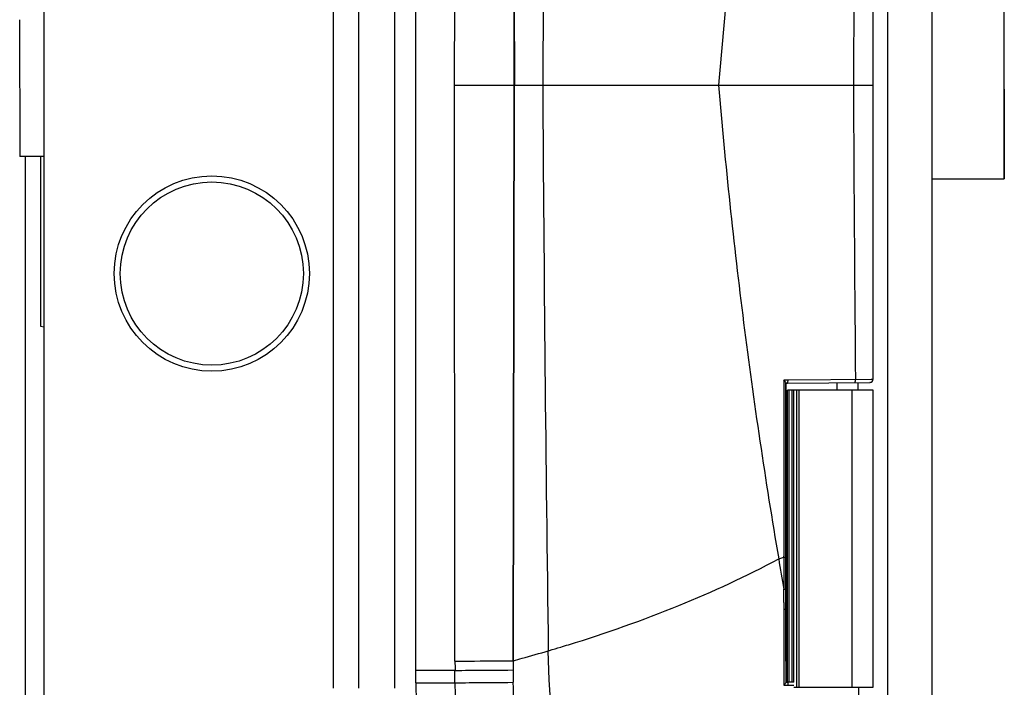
# Model space of a CAD drawing. Header units: millimetres. Extents: x 1645 to 1812, y 26 to 485.
# Tile 2 of 4: x 1648 to 1812, y 156 to 267. Entities that reach past the tile are written whole.
import ezdxf

# ---------------------------------------------------------------- set-up
doc = ezdxf.new("R2010")
doc.units = ezdxf.units.MM
doc.header["$LTSCALE"] = 30.734
doc.layers.get('0').update_dxf_attribs({"linetype": 'CONTINUOUS'})

msp = doc.modelspace()

# ---------------------------------------------------------------- linework, layer by layer
at = {"color": 7, "linetype": 'Continuous'}
for p, q in [((1651.52, 481.14), (1651.52, 29.76)), ((1792.07, 430.63), (1792.07, 79.76)), ((1799.52, 79.76), (1799.51, 430.63)), ((1699.8, 155.58), (1699.8, 355.32)), ((1703.97, 355.32), (1703.97, 155.58)), ((1709.97, 355.32), (1709.97, 155.58)), ((1811.51, 255.26), (1811.53, 274.53)), ((1647.51, 266.84), (1647.52, 244.06)), ((1811.53, 240.35), (1811.51, 255.26)), ((1811.54, 255.26), (1811.53, 240.35)), ((1651.52, 244.06), (1647.52, 244.06)), ((1648.49, 141.89), (1648.49, 244.06)), ((1651.02, 215.74), (1651.02, 244.06)), ((1799.52, 240.35), (1811.53, 240.35)), ((1651.52, 215.64), (1651.02, 215.74)), ((1789.67, 205.18), (1775.42, 205.18)), ((1775.42, 156.58), (1775.42, 205.18)), ((1775.68, 156.58), (1775.68, 205.18)), ((1776.17, 205.18), (1776.17, 156.58)), ((1776.48, 156.57), (1776.48, 205.18)), ((1777, 155.71), (1777, 205.18)), ((1777.31, 205.18), (1777.31, 155.71)), ((1786.2, 155.71), (1786.2, 205.18)), ((1789.68, 155.71), (1789.68, 205.18)), ((1776.48, 155.71), (1789.68, 155.71))]:
    msp.add_line(p, q, dxfattribs=at)
at = {"color": 6, "linetype": 'Continuous'}
for p, q in [((1713.52, 156.47), (1713.51, 355.45)), ((1729.75, 355.38), (1729.92, 255.96)), ((1719.97, 255.96), (1720.03, 353.41)), ((1729.91, 255.96), (1729.74, 351.78)), ((1789.68, 206.97), (1789.67, 304.95)), ((1719.99, 160.05), (1719.97, 255.96)), ((1719.98, 255.96), (1729.92, 255.96)), ((1729.74, 160.14), (1729.91, 255.96)), ((1729.76, 160.14), (1729.92, 255.96)), ((1729.92, 255.96), (1734.65, 255.96)), ((1734.65, 255.96), (1763.92, 255.96)), ((1763.93, 255.96), (1786.4, 255.96)), ((1786.41, 255.96), (1786.69, 255.96)), ((1786.68, 255.96), (1789.68, 255.96)), ((1786.72, 209.47), (1786.74, 206.94)), ((1775.52, 206.85), (1774.79, 206.85)), ((1774.79, 206.85), (1774.82, 177.53)), ((1789.68, 206.97), (1775.52, 206.85)), ((1789.51, 206.97), (1789.68, 206.97)), ((1775.17, 206.36), (1775.19, 206.36)), ((1775.17, 206.35), (1775.42, 206.35)), ((1775.17, 177.36), (1775.17, 206.35)), ((1775.21, 168.7), (1775.19, 206.36)), ((1775.42, 206.35), (1789.18, 206.47)), ((1783.67, 205.18), (1783.67, 206.42)), ((1787.17, 205.19), (1787.17, 206.46)), ((1789.17, 206.47), (1789.16, 206.47)), ((1773.96, 177.08), (1774.82, 177.35)), ((1774.81, 177.35), (1774.82, 172.03)), ((1775.2, 177.35), (1775.17, 177.36)), ((1774.83, 169.82), (1774.82, 172.03)), ((1775.21, 172.02), (1775.17, 172.02)), ((1775.17, 168.71), (1775.17, 172.02)), ((1775.21, 168.7), (1775.17, 168.71)), ((1775.21, 156.57), (1775.21, 168.7)), ((1735.57, 161.79), (1735.76, 161.84)), ((1735.57, 161.79), (1735.76, 161.84)), ((1729.76, 156.54), (1729.76, 160.14)), ((1720.04, 158.52), (1713.51, 158.52)), ((1720.02, 156.46), (1720.01, 158.52)), ((1713.52, 156.47), (1720.02, 156.46)), ((1774.83, 156.58), (1774.83, 156.08)), ((1774.83, 156.08), (1775.53, 156.08)), ((1775.19, 156.58), (1775.42, 156.58)), ((1775.19, 156.58), (1775.21, 156.57)), ((1776.48, 156.57), (1775.42, 156.58)), ((1775.53, 156.08), (1776.48, 156.08))]:
    msp.add_line(p, q, dxfattribs=at)
msp.add_lwpolyline([(1789.68, 206.97), (1789.67, 206.97), (1789.37, 206.97)], dxfattribs=at)
at = {"color": 7, "linetype": 'Continuous'}
for radius in [16.25, 15.25]:
    msp.add_circle((1679.52, 224.58), radius, dxfattribs=at)
at = {"color": 6, "linetype": 'Continuous'}
for centre, radius, start, end in [((14240.28, 180.56), 12505.86, 179.223075, 179.654562), ((10887.14, 218.64), 9100.81, 179.472372, 179.765044), ((14240.28, 331.58), 12505.86, 180.346441, 180.777921), ((11978.4, 300.87), 10192.09, 180.252452, 180.513788), ((1784.38, 206.93), 2.36, 358.1175, 0.3382), ((1789.18, 206.97), 0.5, 270.5063, 0.5209), ((2671.47, 328.15), 910.14, 189.55441, 189.877), ((2084.93, 170.66), 310.11, 180.1552, 180.3622), ((1669.63, 387.9), 235.54, 286.3059, 286.7848), ((1669.73, 387.56), 235.18, 286.7848, 287.1133), ((1813.52, 156.47), 100, 180.0005, 200.5008), ((1813.62, 156.53), 93.6, 180.0417, 199.7452), ((1773.68, 156.11), 1.85, 359.1371, 3.3713)]:
    msp.add_arc(centre, radius, start, end, dxfattribs=at)
for points, knots in [([(1773.96, 334.84), (1772.87, 328.3), (1770.77, 315.22), (1768.03, 295.52), (1765.73, 275.77), (1764.47, 262.57), (1763.93, 255.96)], [0, 0, 0, 0, 0.249918, 0.499889, 0.749926, 1, 1, 1, 1]), ([(1763.92, 255.96), (1765.06, 242.75), (1767.83, 216.37), (1771.73, 190.14), (1773.96, 177.08)], [0, 0, 0, 0, 0.500108, 1, 1, 1, 1]), ([(1786.64, 206.45), (1786.67, 206.45), (1786.71, 206.56), (1786.72, 206.63), (1786.73, 206.68)], [0, 0, 0, 0, 0.313446, 1, 1, 1, 1]), ([(1775.19, 206.36), (1775.19, 206.38), (1775.17, 206.42), (1775.1, 206.51), (1775.03, 206.59), (1774.98, 206.64)], [0, 0, 0, 0, 0.127242, 0.360178, 1, 1, 1, 1]), ([(1775.42, 206.35), (1775.44, 206.35), (1775.49, 206.46), (1775.5, 206.54), (1775.5, 206.6)], [0, 0, 0, 0, 0.311834, 1, 1, 1, 1]), ([(1774.82, 177.35), (1774.87, 177.35), (1774.96, 177.35), (1775.07, 177.35), (1775.14, 177.35), (1775.17, 177.35), (1775.19, 177.35), (1775.2, 177.35), (1775.2, 177.35)], [0, 0, 0, 0, 0.395615, 0.718416, 0.838646, 0.927262, 0.981655, 1, 1, 1, 1]), ([(1775.17, 172.02), (1775.17, 172.46), (1775.17, 174.24), (1775.17, 176.02), (1775.17, 177.36)], [0, 0, 0, 0, 0.247766, 1, 1, 1, 1]), ([(1738.94, 162.79), (1745.15, 164.71), (1757.07, 168.91), (1768.56, 174.2), (1773.96, 177.08)], [0, 0, 0, 0, 0.515355, 1, 1, 1, 1]), ([(1774.82, 172.03), (1774.87, 172.03), (1774.97, 172.02), (1775.07, 172.02), (1775.14, 172.02), (1775.18, 172.02), (1775.19, 172.02), (1775.21, 172.02), (1775.21, 172.02)], [0, 0, 0, 0, 0.395688, 0.71813, 0.838243, 0.926866, 0.981419, 1, 1, 1, 1]), ([(1774.83, 168.7), (1774.88, 168.7), (1774.97, 168.7), (1775.08, 168.7), (1775.15, 168.7), (1775.18, 168.7), (1775.2, 168.71), (1775.21, 168.7), (1775.21, 168.7)], [0, 0, 0, 0, 0.396517, 0.719045, 0.839021, 0.927415, 0.981691, 1, 1, 1, 1]), ([(1729.76, 160.14), (1730.24, 160.27), (1732.18, 160.8), (1734.12, 161.36), (1735.57, 161.78)], [0, 0, 0, 0, 0.247039, 1, 1, 1, 1]), ([(1740.51, 127.63), (1739.73, 130.39), (1736.98, 141.58), (1735.69, 153.14), (1735.57, 161.79)], [0, 0, 0, 0, 0.249253, 1, 1, 1, 1]), ([(1719.97, 160.05), (1720.76, 160.05), (1724.03, 160.09), (1727.29, 160.11), (1729.76, 160.14)], [0, 0, 0, 0, 0.243303, 1, 1, 1, 1]), ([(1720.01, 158.52), (1720.8, 158.53), (1724.05, 158.54), (1727.3, 158.58), (1729.76, 158.59)], [0, 0, 0, 0, 0.243337, 1, 1, 1, 1]), ([(1720.02, 156.46), (1720.81, 156.47), (1724.05, 156.49), (1727.3, 156.52), (1729.76, 156.54)], [0, 0, 0, 0, 0.243336, 1, 1, 1, 1]), ([(1734.74, 128.65), (1733.09, 133.08), (1730.58, 142.28), (1729.75, 151.78), (1729.75, 156.52)], [0, 0, 0, 0, 0.499466, 1, 1, 1, 1]), ([(1775.21, 156.57), (1775.21, 156.55), (1775.19, 156.51), (1775.13, 156.42), (1775.06, 156.34), (1775.02, 156.29)], [0, 0, 0, 0, 0.140711, 0.372356, 1, 1, 1, 1]), ([(1775.42, 156.58), (1775.42, 156.58), (1775.45, 156.57), (1775.47, 156.54), (1775.48, 156.51)], [0, 0, 0, 0, 0.171678, 1, 1, 1, 1]), ([(1775.53, 156.22), (1775.53, 156.24), (1775.52, 156.31), (1775.51, 156.38), (1775.5, 156.43)], [0, 0, 0, 0, 0.272086, 1, 1, 1, 1])]:
    msp.add_open_spline(points, degree=3, knots=knots, dxfattribs=at)
for points in [[(1774.98, 206.64), (1774.92, 206.71), (1774.86, 206.78), (1774.79, 206.85)], [(1775.5, 206.6), (1775.51, 206.68), (1775.52, 206.76), (1775.52, 206.85)], [(1786.73, 206.68), (1786.73, 206.74), (1786.74, 206.8), (1786.74, 206.85)], [(1774.82, 177.35), (1774.81, 177.41), (1774.82, 177.47), (1774.82, 177.53)], [(1774.83, 168.7), (1774.83, 164.66), (1774.83, 160.62), (1774.83, 156.58)], [(1775.19, 156.58), (1775.16, 160.62), (1775.17, 164.67), (1775.17, 168.71)], [(1719.99, 160.05), (1720.06, 159.54), (1720.04, 159.03), (1720.04, 158.52)], [(1775.02, 156.29), (1774.96, 156.22), (1774.89, 156.15), (1774.83, 156.08)], [(1775.48, 156.51), (1775.49, 156.48), (1775.5, 156.45), (1775.5, 156.43)], [(1787.35, 153.11), (1787.33, 153.98), (1787.32, 154.84), (1787.3, 155.71)]]:
    msp.add_open_spline(points, degree=3, dxfattribs=at)

doc.saveas('drawing.dxf')
